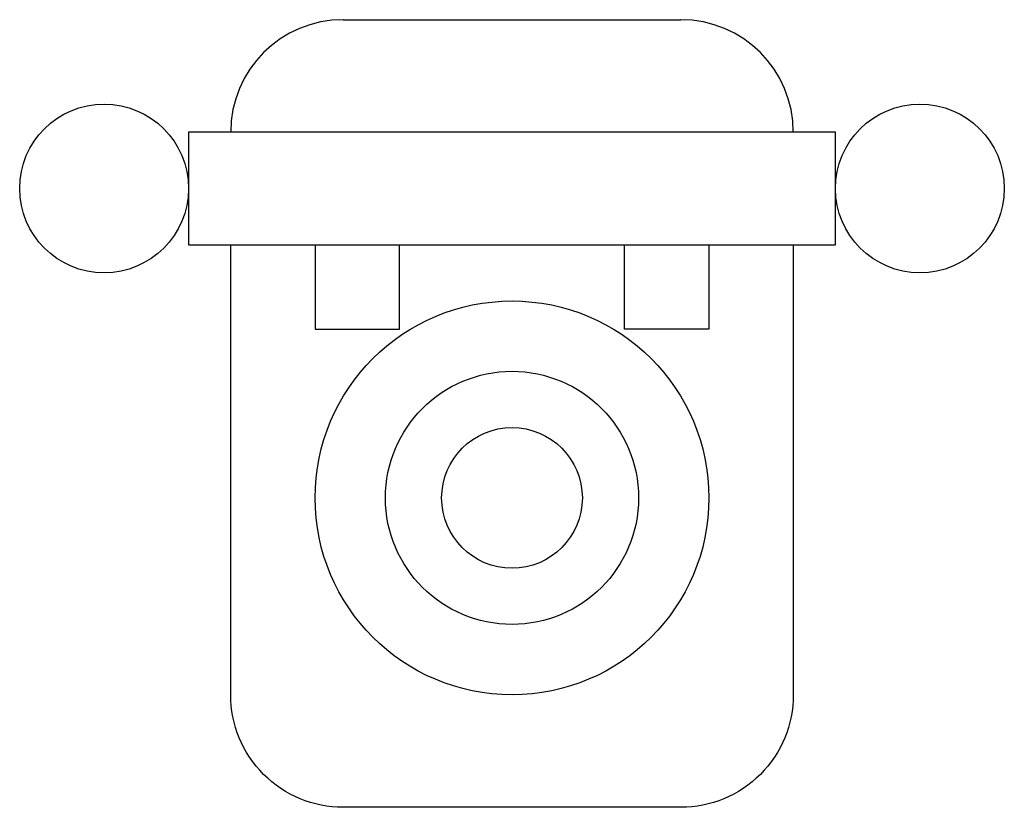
# Model space of a CAD drawing. Extents: x -0.136 to 0.136, y -0.086 to 0.132.
import ezdxf

# ---------------------------------------------------------------- set-up
doc = ezdxf.new("R2010")
doc.units = 0
doc.header["$MEASUREMENT"] = 0
doc.layers.get('0').update_dxf_attribs({"linetype": 'CONTINUOUS'})

msp = doc.modelspace()

# ---------------------------------------------------------------- linework, layer by layer
for points in [[(-0.0467, 0.13231), (0.0467, 0.13231)], [(0.07783, 0.07005), (0.08951, 0.07005), (0.08951, 0.10118), (-0.08951, 0.10118), (-0.08951, 0.07005), (0.08951, 0.07005)], [(-0.05448, 0.07005), (-0.05448, 0.0467), (-0.03113, 0.0467), (-0.03113, 0.07005)], [(0.05448, 0.07005), (0.05448, 0.0467), (0.03113, 0.0467), (0.03113, 0.07005)]]:
    msp.add_lwpolyline(points)
msp.add_lwpolyline([(0.07783, 0.07005), (0.07783, -0.05448, -0.414214), (0.0467, -0.08562), (-0.0467, -0.08562, -0.414214), (-0.07783, -0.05448), (-0.07783, 0.07005)], format="xyb")
for centre, radius in [((-0.11286, 0.08562), 0.02335), ((0.11286, 0.08562), 0.02335), ((0, 0), 0.05448), ((0, 0), 0.03502), ((0, 0), 0.01946)]:
    msp.add_circle(centre, radius)
for centre, start, end in [((-0.0467, 0.10118), 90, 180), ((0.0467, 0.10118), 0, 90)]:
    msp.add_arc(centre, 0.03113, start, end)

doc.saveas('drawing.dxf')
